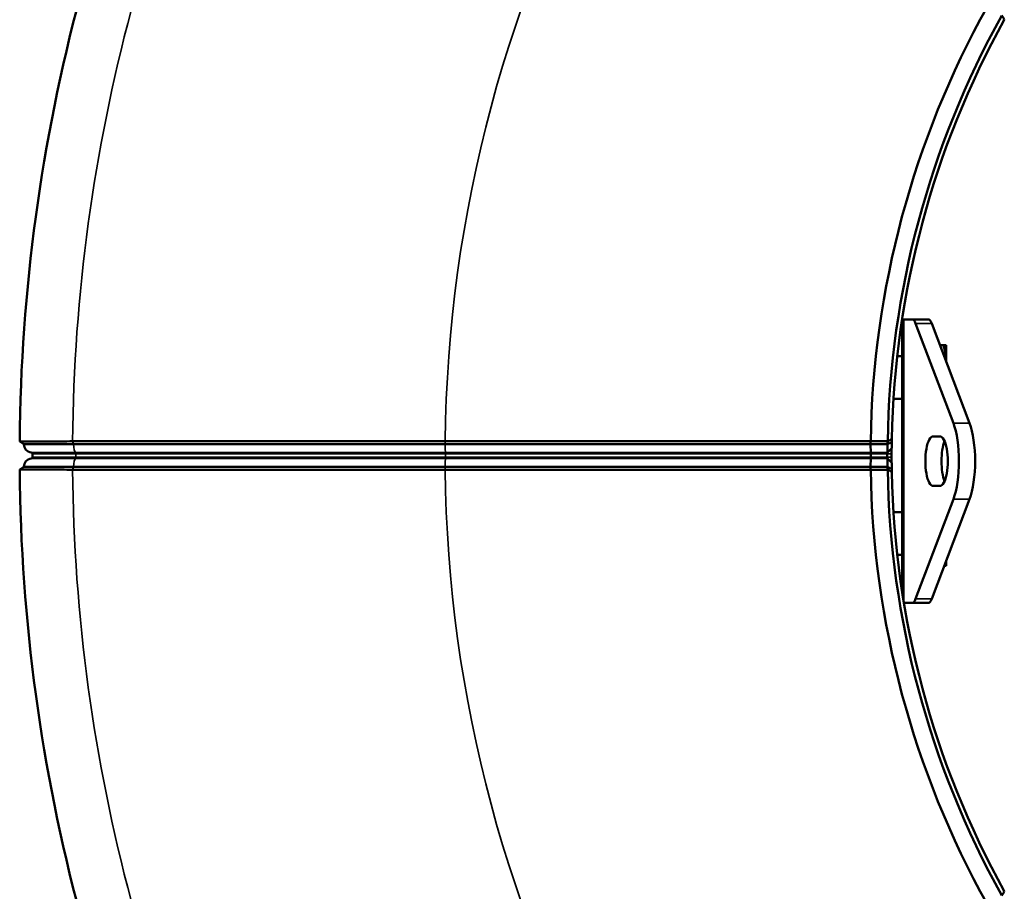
# Model space of a CAD drawing. Header units: millimetres. Extents: x 2950 to 5450, y 1507 to 5094.
# Tile 5 of 10: x 2950 to 3644, y 3537 to 4152. Entities that reach past the tile are written whole.
import ezdxf

# ---------------------------------------------------------------- set-up
doc = ezdxf.new("R2010")
doc.units = ezdxf.units.MM
doc.layers.add('Visibile (ISO)', color=7, linetype='Continuous', lineweight=50)
doc.layers.add('Visibile sottile (ISO)', color=7, linetype='Continuous', lineweight=35)

msp = doc.modelspace()

# ---------------------------------------------------------------- linework, layer by layer
at = {"layer": 'Visibile (ISO)'}
for p, q in [((3572.34, 3747.64), (3572.34, 3940.25)), ((3573.57, 3940.25), (3572.34, 3940.25)), ((3579.34, 3940.25), (3573.57, 3940.25)), ((3579.34, 3940.25), (3590.72, 3940.25)), ((3608.37, 3867.1), (3581.78, 3937.46)), ((3619.76, 3867.1), (3593.16, 3937.46)), ((3599, 3922), (3601.31, 3922)), ((3603.34, 3922), (3601.31, 3922)), ((3603.34, 3922), (3603.34, 3910.63)), ((3568.82, 3914.25), (3572.34, 3914.25)), ((3603.34, 3910.63), (3603.34, 3910.53)), ((3566.21, 3884.25), (3572.34, 3884.25)), ((2950.05, 3854.23), (2953.01, 3852.25)), ((3250.05, 3854.25), (3250, 3854.25)), ((3550.05, 3852.25), (3550, 3854.25)), ((3550.08, 3854.25), (3550, 3854.25)), ((3562.08, 3854.25), (3550.08, 3854.25)), ((3562.09, 3854.25), (3562.08, 3854.25)), ((3598.9, 3857.75), (3594.16, 3857.75)), ((2988.08, 3852.25), (2953.01, 3852.25)), ((3250.1, 3852.25), (2988.08, 3852.25)), ((3250.1, 3852.25), (3550.05, 3852.25)), ((3550.05, 3852.25), (3561.97, 3852.25)), ((3564.87, 3849.21), (3561.9, 3846.32)), ((2959.01, 3845.33), (2959.01, 3843.18)), ((3550.16, 3843.18), (3550.16, 3845.33)), ((3564.87, 3839.3), (3561.9, 3842.19)), ((2953.01, 3836.25), (2950.05, 3834.28)), ((2988.08, 3836.25), (2953.01, 3836.25)), ((3250.1, 3836.25), (2988.08, 3836.25)), ((3250, 3834.26), (3250.05, 3834.26)), ((3250.1, 3836.25), (3550.05, 3836.25)), ((3550, 3834.26), (3550.05, 3836.25)), ((3550, 3834.26), (3550.08, 3834.25)), ((3550.05, 3836.25), (3561.97, 3836.25)), ((3550.08, 3834.25), (3562.08, 3834.25)), ((3562.08, 3834.25), (3562.09, 3834.26)), ((3594.16, 3822.75), (3598.9, 3822.75)), ((3581.78, 3743.05), (3608.37, 3813.41)), ((3593.16, 3743.05), (3619.76, 3813.41)), ((3566.21, 3804.25), (3572.34, 3804.25)), ((3568.82, 3774.25), (3572.34, 3774.25)), ((3603.34, 3769.98), (3603.34, 3766.5)), ((3602.03, 3766.5), (3603.34, 3766.5)), ((3573.52, 3740.25), (3573.57, 3740.25)), ((3573.57, 3740.25), (3579.34, 3740.25)), ((3579.34, 3740.25), (3590.72, 3740.25))]:
    msp.add_line(p, q, dxfattribs=at)
for centre, radius, start, end in [((4200, 3844.25), 1249.99, 150.45716, 179.54284), ((4200, 3844.25), 650, 150.88151, 179.11849), ((4200, 3844.25), 638, 150.89809, 179.10191), ((4200, 3844.25), 635.05, 151.0498, 178.9502), ((2959.01, 3852.25), 6, 180.00194, 261.78679), ((2958.01, 3845.33), 1, 0, 81.78679), ((2959.01, 3836.25), 6, 98.21321, 179.99806), ((2958.01, 3843.18), 1, 278.21321, 0), ((4200, 3844.25), 638.18, 179.90376, 180.09624), ((4200, 3844.25), 635.21, 179.90376, 180.09624), ((4200, 3844.25), 1249.99, 180.45716, 209.54284), ((4200, 3844.25), 650, 180.88151, 209.11849), ((4200, 3844.25), 638, 180.89809, 209.10191), ((4200, 3844.25), 635.05, 181.0498, 208.9502)]:
    msp.add_arc(centre, radius, start, end, dxfattribs=at)
for centre, major_axis, ratio, start_param, end_param in [((2746.14, 2678.15), (282.27, 1937.18), 0.590482, 5.658213, 5.660506), ((3579.34, 3928.25), (0, 12), 0.316228, 5.586603, 6.283185), ((3590.72, 3928.25), (0, 12), 0.316228, 5.586603, 6.283185), ((3601.27, 3840.25), (0, 35), 0.316228, 3.838175, 5.586603), ((3612.66, 3840.25), (0, 35), 0.316228, 3.838175, 5.586603), ((3523.96, 5581.06), (-724.13, -1818.79), 0.590484, 0.622677, 0.62497), ((5641.09, 3827.21), (-2076.67, 0.51), 0.55289, 6.258649, 6.260615), ((3594.16, 3840.25), (0, 17.5), 0.316228, 0, 3.141593), ((3598.9, 3840.25), (0, -17.5), 0.316228, 0, 3.141593), ((3605.54, 3840.25), (0, -17.5), 0.316228, 3.785094, 5.639684), ((3550.16, 3852.25), (0, -6), 0.017455, 4.712423, 6.139838), ((3550.14, 3845.33), (0, -1), 0.017455, 1.570796, 2.998245), ((3550.16, 3836.25), (0, -6), 0.017455, 3.28494, 4.712355), ((3550.14, 3843.18), (0, -1), 0.017455, 0.143348, 1.570796), ((3523.97, 2107.45), (-724.14, 1818.78), 0.590482, 5.658213, 5.660506), ((5641.18, 3861.38), (-2076.75, -0.62), 0.552891, 0.022543, 0.024509), ((3579.34, 3752.25), (0, -12), 0.316228, 0, 0.696582), ((3590.72, 3752.25), (0, -12), 0.316228, 0, 0.696582), ((2746.13, 5010.35), (282.28, -1937.18), 0.590484, 0.622677, 0.62497)]:
    msp.add_ellipse(centre, major_axis=major_axis, ratio=ratio, start_param=start_param, end_param=end_param, dxfattribs=at)
for points, weights in [([(3601.31, 3922), (3603.34, 3915.91), (3603.34, 3910.63)], [1.6348824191, 1.76134101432, 1.76134101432]), ([(3603.34, 3910.63), (3603.34, 3910.58), (3603.34, 3910.53)], [1.76134101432, 1.76134101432, 1.76132921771]), ([(3550, 3854.25), (3428.13, 3854.25), (3250.05, 3854.25)], [1.62021879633, 1.36780081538, 1.11415418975]), ([(3250.05, 3834.26), (3428.13, 3834.26), (3550, 3834.26)], [1.11415418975, 1.36780081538, 1.62021879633])]:
    msp.add_rational_spline(points, weights, degree=2, dxfattribs=at)
for points, knots in [([(2987.32, 3854.25), (2984.65, 3854.25), (2982.07, 3854.24), (2979.57, 3854.24), (2978.32, 3854.24), (2977.1, 3854.24), (2975.89, 3854.24), (2975.29, 3854.24), (2974.69, 3854.24), (2974.1, 3854.24), (2973.51, 3854.24), (2972.93, 3854.24), (2972.36, 3854.24), (2970.08, 3854.24), (2967.94, 3854.24), (2965.95, 3854.24), (2964.95, 3854.24), (2963.99, 3854.24), (2963.07, 3854.23), (2962.15, 3854.23), (2961.26, 3854.23), (2960.42, 3854.23), (2958.75, 3854.23), (2957.27, 3854.23), (2955.98, 3854.23), (2955.34, 3854.23), (2954.74, 3854.23), (2954.19, 3854.23), (2953.65, 3854.23), (2953.15, 3854.23), (2952.71, 3854.23), (2951.82, 3854.23), (2951.16, 3854.23), (2950.72, 3854.23), (2950.28, 3854.23), (2950.05, 3854.23), (2950.05, 3854.23)], [0.00004023, 0.00004023, 0.00004023, 0.00004023, 0.00824689, 0.00824689, 0.00824689, 0.01235023, 0.01235023, 0.01235023, 0.01440189, 0.01440189, 0.01440189, 0.01645356, 0.01645356, 0.01645356, 0.02466022, 0.02466022, 0.02466022, 0.02876356, 0.02876356, 0.02876356, 0.03286689, 0.03286689, 0.03286689, 0.04107355, 0.04107355, 0.04107355, 0.04517689, 0.04517689, 0.04517689, 0.04928022, 0.04928022, 0.04928022, 0.05748688, 0.05748688, 0.05748688, 0.06569355, 0.06569355, 0.06569355, 0.06569355]), ([(3250, 3854.25), (3181.22, 3854.25), (3113.3, 3854.25), (3046.23, 3854.25), (3026.53, 3854.25), (3006.91, 3854.25), (2987.36, 3854.25)], [0.000058, 0.000058, 0.000058, 0.000058, 0.2052539, 0.2052539, 0.2052539, 0.2655129, 0.2655129, 0.2655129, 0.2655129]), ([(3562, 3852.24), (3562, 3852.24), (3562, 3852.25), (3562.03, 3852.92), (3562.06, 3853.58), (3562.09, 3854.25)], [-0.3627304, -0.3627304, -0.3627304, -0.3627304, -0.3603443, -0.3603443, -0.000001, -0.000001, -0.000001, -0.000001]), ([(3564.96, 3853.63), (3564.51, 3853.48), (3564, 3853.26), (3563.02, 3852.78), (3562.51, 3852.51), (3562, 3852.24)], [-0.4607973, -0.4607973, -0.4607973, -0.4607973, -0.2314582, -0.2314582, 0, 0, 0, 0]), ([(3564.96, 3853.63), (3564.96, 3853.38), (3564.95, 3853.11), (3564.95, 3852.54), (3564.95, 3852.25), (3564.94, 3851.57), (3564.93, 3851.19), (3564.92, 3850.49), (3564.91, 3850.17), (3564.9, 3849.73), (3564.89, 3849.57), (3564.88, 3849.33), (3564.87, 3849.25), (3564.87, 3849.21)], [0, 0, 0, 0, 0.0865914, 0.0865914, 0.1727372, 0.1727372, 0.2905417, 0.2905417, 0.4085244, 0.4085244, 0.49537, 0.49537, 0.5822133, 0.5822133, 0.5822133, 0.5822133]), ([(3561.82, 3845.33), (3561.82, 3845.4), (3561.82, 3845.48), (3561.82, 3845.63), (3561.83, 3845.71), (3561.83, 3845.82), (3561.84, 3845.87), (3561.84, 3845.94), (3561.84, 3845.96), (3561.85, 3846.03), (3561.85, 3846.07), (3561.86, 3846.16), (3561.87, 3846.21), (3561.88, 3846.28), (3561.89, 3846.3), (3561.9, 3846.32)], [0, 0, 0, 0, 0.023421, 0.023421, 0.0469261, 0.0469261, 0.0625251, 0.0625251, 0.0715262, 0.0715262, 0.0893838, 0.0893838, 0.1162894, 0.1162894, 0.1432272, 0.1432272, 0.1432272, 0.1432272]), ([(3561.9, 3846.32), (3561.9, 3846.37), (3561.9, 3846.45), (3561.91, 3846.68), (3561.91, 3846.82), (3561.92, 3847.33), (3561.93, 3847.79), (3561.94, 3848.6), (3561.94, 3848.89), (3561.95, 3849.42), (3561.95, 3849.66), (3561.96, 3850.28), (3561.96, 3850.66), (3561.97, 3851.25), (3561.97, 3851.45), (3561.97, 3851.85), (3561.97, 3852.05), (3561.97, 3852.25)], [-0.8573413, -0.8573413, -0.8573413, -0.8573413, -0.7502653, -0.7502653, -0.6430631, -0.6430631, -0.4283739, -0.4283739, -0.3215616, -0.3215616, -0.2410741, -0.2410741, -0.1207375, -0.1207375, -0.0605108, -0.0605108, 0, 0, 0, 0]), ([(3561.97, 3852.25), (3561.98, 3852.25), (3561.98, 3852.25), (3561.99, 3852.24), (3561.99, 3852.24), (3562, 3852.24)], [0, 0, 0, 0, 0.002005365, 0.002005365, 0.004032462, 0.004032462, 0.004032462, 0.004032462]), ([(3564.87, 3849.21), (3564.86, 3849.13), (3564.85, 3848.96), (3564.83, 3848.54), (3564.83, 3848.25), (3564.81, 3847.54), (3564.8, 3847.13), (3564.8, 3846.4), (3564.79, 3845.93), (3564.79, 3845.32)], [0, 0, 0, 0, 0.1616976, 0.1616976, 0.3532959, 0.3532959, 0.5446965, 0.5446965, 0.6741259, 0.6741259, 0.6741259, 0.6741259]), ([(3561.9, 3842.19), (3561.89, 3842.2), (3561.88, 3842.22), (3561.87, 3842.28), (3561.87, 3842.32), (3561.86, 3842.39), (3561.85, 3842.43), (3561.85, 3842.48), (3561.85, 3842.51), (3561.84, 3842.57), (3561.84, 3842.62), (3561.83, 3842.75), (3561.83, 3842.83), (3561.82, 3843), (3561.82, 3843.09), (3561.82, 3843.18)], [0, 0, 0, 0, 0.023468, 0.023468, 0.0470026, 0.0470026, 0.0626113, 0.0626113, 0.0716078, 0.0716078, 0.089437, 0.089437, 0.1162832, 0.1162832, 0.1431433, 0.1431433, 0.1431433, 0.1431433]), ([(3561.97, 3836.25), (3561.97, 3836.46), (3561.97, 3836.66), (3561.97, 3837.06), (3561.97, 3837.26), (3561.96, 3837.85), (3561.96, 3838.23), (3561.95, 3838.85), (3561.95, 3839.09), (3561.94, 3839.62), (3561.94, 3839.91), (3561.93, 3840.72), (3561.92, 3841.18), (3561.91, 3841.69), (3561.91, 3841.83), (3561.9, 3842.06), (3561.9, 3842.14), (3561.9, 3842.19)], [-0.8574017, -0.8574017, -0.8574017, -0.8574017, -0.7968866, -0.7968866, -0.7366556, -0.7366556, -0.6163106, -0.6163106, -0.5358175, -0.5358175, -0.4289977, -0.4289977, -0.2142933, -0.2142933, -0.1070835, -0.1070835, 0, 0, 0, 0]), ([(3564.79, 3843.19), (3564.79, 3842.65), (3564.8, 3842.18), (3564.8, 3841.38), (3564.81, 3840.97), (3564.83, 3840.26), (3564.83, 3839.97), (3564.85, 3839.59), (3564.86, 3839.39), (3564.87, 3839.3)], [0, 0, 0, 0, 0.1608782, 0.1608782, 0.351437, 0.351437, 0.5425271, 0.5425271, 0.671963, 0.671963, 0.671963, 0.671963]), ([(3564.87, 3839.3), (3564.87, 3839.26), (3564.88, 3839.18), (3564.89, 3838.94), (3564.9, 3838.78), (3564.91, 3838.34), (3564.92, 3838.02), (3564.93, 3837.32), (3564.94, 3836.94), (3564.95, 3836.26), (3564.95, 3835.97), (3564.95, 3835.4), (3564.96, 3835.13), (3564.96, 3834.88)], [0, 0, 0, 0, 0.0871731, 0.0871731, 0.1743486, 0.1743486, 0.2927795, 0.2927795, 0.4110314, 0.4110314, 0.4975043, 0.4975043, 0.5844247, 0.5844247, 0.5844247, 0.5844247]), ([(2950.05, 3834.28), (2950.05, 3834.28), (2950.28, 3834.28), (2950.72, 3834.28), (2950.95, 3834.28), (2951.23, 3834.28), (2951.56, 3834.28), (2951.73, 3834.28), (2951.92, 3834.28), (2952.11, 3834.28), (2952.31, 3834.28), (2952.52, 3834.28), (2952.74, 3834.28), (2953.62, 3834.28), (2954.72, 3834.28), (2956.01, 3834.28), (2956.65, 3834.28), (2957.35, 3834.28), (2958.09, 3834.28), (2958.84, 3834.28), (2959.64, 3834.28), (2960.48, 3834.28), (2962.16, 3834.27), (2963.99, 3834.27), (2965.99, 3834.27), (2966.99, 3834.27), (2968.02, 3834.27), (2969.1, 3834.27), (2970.18, 3834.27), (2971.3, 3834.27), (2972.45, 3834.27), (2974.73, 3834.27), (2977.12, 3834.27), (2979.6, 3834.27), (2982.08, 3834.26), (2984.65, 3834.26), (2987.32, 3834.26)], [0.0000002, 0.0000002, 0.0000002, 0.0000002, 0.00820696, 0.00820696, 0.00820696, 0.01231035, 0.01231035, 0.01231035, 0.01436204, 0.01436204, 0.01436204, 0.01641373, 0.01641373, 0.01641373, 0.0246205, 0.0246205, 0.0246205, 0.02872388, 0.02872388, 0.02872388, 0.03282726, 0.03282726, 0.03282726, 0.04103403, 0.04103403, 0.04103403, 0.04513741, 0.04513741, 0.04513741, 0.0492408, 0.0492408, 0.0492408, 0.05744756, 0.05744756, 0.05744756, 0.06565433, 0.06565433, 0.06565433, 0.06565433]), ([(2987.36, 3834.26), (3053.93, 3834.26), (3121.35, 3834.26), (3189.63, 3834.26), (3209.68, 3834.26), (3229.8, 3834.26), (3250, 3834.26)], [0.0000008, 0.0000008, 0.0000008, 0.0000008, 0.2051967, 0.2051967, 0.2051967, 0.2654557, 0.2654557, 0.2654557, 0.2654557]), ([(3562, 3836.27), (3561.99, 3836.27), (3561.99, 3836.27), (3561.98, 3836.26), (3561.98, 3836.26), (3561.97, 3836.25)], [0.000001, 0.000001, 0.000001, 0.000001, 0.001964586, 0.001964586, 0.00390712, 0.00390712, 0.00390712, 0.00390712]), ([(3562.09, 3834.26), (3562.06, 3834.93), (3562.03, 3835.59), (3562, 3836.26), (3562, 3836.27), (3562, 3836.27)], [-0.3627286, -0.3627286, -0.3627286, -0.3627286, -0.0023861, -0.0023861, 0, 0, 0, 0]), ([(3564.96, 3834.88), (3564.55, 3835.02), (3564.11, 3835.21), (3563.13, 3835.67), (3562.56, 3835.97), (3562, 3836.27)], [0, 0, 0, 0, 0.2067358, 0.2067358, 0.4606822, 0.4606822, 0.4606822, 0.4606822])]:
    msp.add_open_spline(points, degree=3, knots=knots, dxfattribs=at)
for points in [[(2987.36, 3854.25), (2987.35, 3854.25), (2987.33, 3854.25), (2987.32, 3854.25)], [(2987.32, 3834.26), (2987.33, 3834.26), (2987.35, 3834.26), (2987.36, 3834.26)]]:
    msp.add_open_spline(points, degree=3, dxfattribs=at)
at = {"layer": 'Visibile sottile (ISO)'}
for p, q in [((3573.57, 3940.25), (3573.57, 3740.25)), ((3581.78, 3937.46), (3593.16, 3937.46)), ((3608.37, 3867.1), (3619.76, 3867.1)), ((2987.32, 3854.25), (2988.08, 3852.25)), ((3250, 3854.25), (3250.1, 3852.25)), ((2989.39, 3846.32), (2958.15, 3846.32)), ((3250.28, 3846.32), (2989.39, 3846.32)), ((3250.28, 3846.32), (3550.14, 3846.32)), ((3550.14, 3846.32), (3561.9, 3846.32)), ((2989.39, 3842.19), (2958.15, 3842.19)), ((2989.6, 3845.33), (2959.01, 3845.33)), ((2989.6, 3843.18), (2959.01, 3843.18)), ((3250.28, 3842.19), (2989.39, 3842.19)), ((2989.6, 3845.33), (2989.6, 3843.18)), ((3250.31, 3845.33), (2989.6, 3845.33)), ((3250.31, 3843.18), (2989.6, 3843.18)), ((3250.28, 3842.19), (3550.14, 3842.19)), ((3250.31, 3845.33), (3250.31, 3843.18)), ((3250.31, 3845.33), (3550.16, 3845.33)), ((3250.31, 3843.18), (3550.16, 3843.18)), ((3550.14, 3842.19), (3561.9, 3842.19)), ((3550.16, 3845.33), (3561.82, 3845.33)), ((3550.16, 3843.18), (3561.82, 3843.18)), ((3564.79, 3845.32), (3561.82, 3845.33)), ((3564.79, 3843.19), (3561.82, 3843.18)), ((2988.08, 3836.25), (2987.32, 3834.26)), ((3250.1, 3836.25), (3250, 3834.26)), ((3608.37, 3813.41), (3619.76, 3813.41)), ((3581.78, 3743.05), (3593.16, 3743.05))]:
    msp.add_line(p, q, dxfattribs=at)
for radius, start, end in [(1212.68, 150.47215, 179.52785), (950, 150.60305, 179.39695), (1212.68, 180.47215, 209.52785), (950, 180.60305, 209.39695)]:
    msp.add_arc((4200, 3844.25), radius, start, end, dxfattribs=at)
for centre, major_axis, ratio, start_param, end_param in [((2989.6, 3852.25), (0, -6), 0.2538, 4.712423, 6.139838), ((2989.35, 3845.33), (0, 1), 0.2538, 4.712389, 6.139838), ((3250.31, 3852.25), (0, -6), 0.034899, 4.712423, 6.139838), ((3250.28, 3845.33), (0, 1), 0.034899, 4.712389, 6.139838), ((2989.6, 3836.25), (0, 6), 0.2538, 0.143348, 1.570762), ((2989.35, 3843.18), (0, -1), 0.2538, 0.143348, 1.570796), ((3250.31, 3836.25), (0, 6), 0.034899, 0.143348, 1.570762), ((3250.28, 3843.18), (0, -1), 0.034899, 0.143348, 1.570796)]:
    msp.add_ellipse(centre, major_axis=major_axis, ratio=ratio, start_param=start_param, end_param=end_param, dxfattribs=at)

doc.saveas('drawing.dxf')
